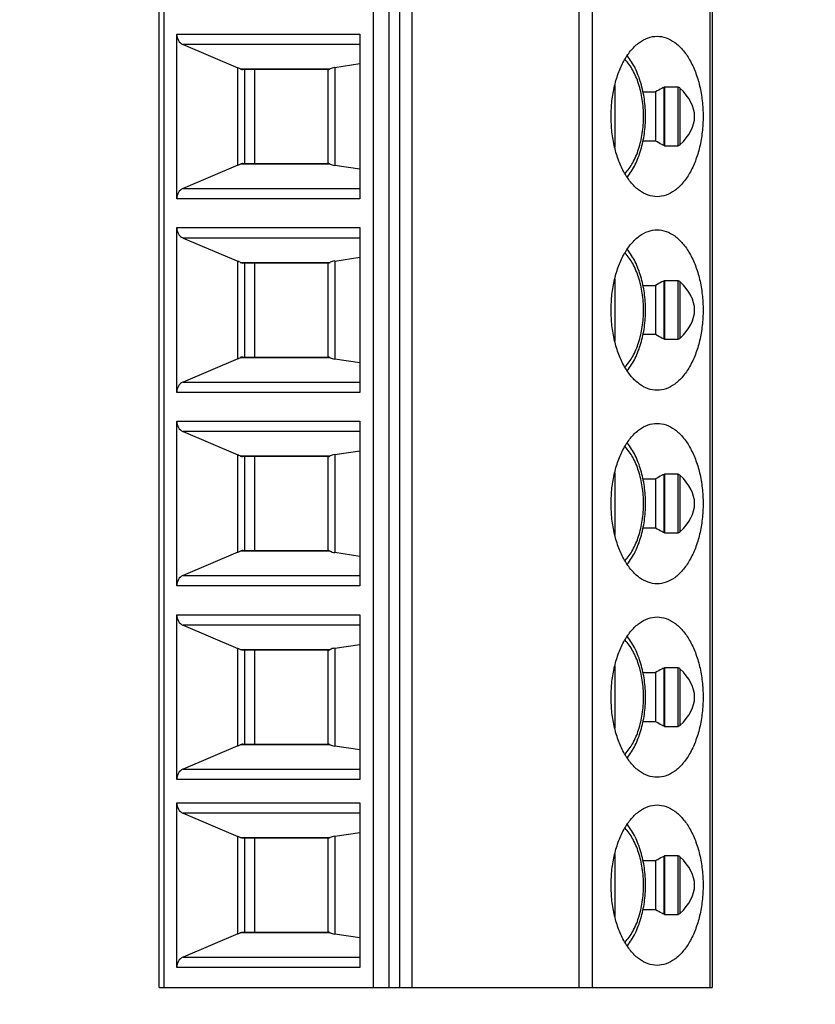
# Model space of a CAD drawing. Header units: inches. Extents: x 0 to 22, y 0 to 17.
# Tile 13 of 20: x 14.3 to 15.4, y 6 to 7.4. Entities that reach past the tile are written whole.
import ezdxf

# ---------------------------------------------------------------- set-up
doc = ezdxf.new("R2010")
doc.units = ezdxf.units.IN
doc.header["$LTSCALE"] = 1.21
doc.header["$MEASUREMENT"] = 0
doc.layers.get('0').update_dxf_attribs({"linetype": 'CONTINUOUS'})
doc.layers.add('DIMENSIONS', color=7, linetype='CONTINUOUS')
doc.styles.get("Standard").update_dxf_attribs({"font": 'txt', "width": 0.8})
doc.dimstyles.new('DIMSTYLE_2', dxfattribs={"dimtxt": 0.125, "dimasz": 0.18, "dimexe": 0.125, "dimexo": 0.0625, "dimgap": 0.03125, "dimtad": 0, "dimtih": 1, "dimtoh": 1, "dimdec": 3, "dimlfac": 0.5, "dimzin": 4, "dimdsep": 46, "dimtxsty": 'STANDARD', "dimblk": '_FILLED', "dimblk1": '_FILLED', "dimblk2": '_FILLED', "dimcen": 0.09, "dimadec": 0, "dimazin": 0, "dimtp": 0.001, "dimtm": 0.001, "dimtfac": 1, "dimtdec": 3, "dimtofl": 0, "dimtmove": 0, "dimatfit": 3, "dimldrblk": '_FILLED', "dimfxl": 1, "dimtolj": 1, "dimtzin": 4, "dimarcsym": 0})

# ---------------------------------------------------------------- blocks, each defined once
blk = doc.blocks.new('*D19')
at = {"layer": 'DIMENSIONS', "color": 2, "linetype": 'CONTINUOUS'}
blk.add_line((14.4574, 5.9501), (14.4574, 5.173), dxfattribs=at)
at = {"layer": 'DIMENSIONS', "color": 2, "linetype": 'CONTINUOUS', "insert": (14.3949, 5.1105), "char_height": 0.125, "width": 1.325, "attachment_point": 3, "rotation": 90, "line_spacing_factor": 0.9}
blk.add_mtext('1.702{\\Ftxt.shx;\\W1.000000;\\H0.125000; }[43.23]', dxfattribs=at)
blk = doc.blocks.new('_FILLED')
at = {"color": 0, "linetype": 'BYBLOCK'}
blk.add_solid([(0, 0), (-1, 0.1736), (-1, -0.1736)], dxfattribs=at)
blk = doc.blocks.new('*D20')
at = {"layer": 'DIMENSIONS', "color": 2, "linetype": 'CONTINUOUS'}
blk.add_line((15.2448, 5.9501), (15.2448, 5.173), dxfattribs=at)
at = {"layer": 'DIMENSIONS', "color": 2, "linetype": 'CONTINUOUS', "insert": (15.1823, 5.1105), "char_height": 0.125, "width": 1.325, "attachment_point": 3, "rotation": 90, "line_spacing_factor": 0.9}
blk.add_mtext('2.096{\\Ftxt.shx;\\W1.000000;\\H0.125000; }[53.23]', dxfattribs=at)
blk = doc.blocks.new('*D21')
at = {"layer": 'DIMENSIONS', "color": 2, "linetype": 'CONTINUOUS'}
blk.add_line((15.6874, 5.9501), (15.6874, 5.173), dxfattribs=at)
at = {"layer": 'DIMENSIONS', "color": 2, "linetype": 'CONTINUOUS', "insert": (15.6249, 5.1105), "char_height": 0.125, "width": 1.325, "attachment_point": 3, "rotation": 90, "line_spacing_factor": 0.9}
blk.add_mtext('2.317{\\Ftxt.shx;\\W1.000000;\\H0.125000; }[58.85]', dxfattribs=at)
blk = doc.blocks.new('*D22')
at = {"layer": 'DIMENSIONS', "color": 2, "linetype": 'CONTINUOUS'}
blk.add_line((16.4748, 5.9501), (16.4748, 5.173), dxfattribs=at)
at = {"layer": 'DIMENSIONS', "color": 2, "linetype": 'CONTINUOUS', "insert": (16.4123, 5.1105), "char_height": 0.125, "width": 1.325, "attachment_point": 3, "rotation": 90, "line_spacing_factor": 0.9}
blk.add_mtext('2.711{\\Ftxt.shx;\\W1.000000;\\H0.125000; }[68.85]', dxfattribs=at)

msp = doc.modelspace()

# ---------------------------------------------------------------- linework, layer by layer
at = {"color": 7, "linetype": 'CONTINUOUS'}
for p, q in [((14.4574, 6.0126), (14.4574, 8.7685)), ((14.4642, 8.7685), (14.4642, 6.0126)), ((14.7624, 6.0126), (14.7624, 8.7685)), ((14.7844, 8.7685), (14.7844, 6.0126)), ((14.7995, 8.7685), (14.7995, 6.0126)), ((14.8178, 6.0126), (14.8178, 8.7685)), ((15.0555, 6.0126), (15.0555, 8.7685)), ((15.0738, 8.7685), (15.0738, 6.0126)), ((15.242, 6.0126), (15.242, 8.7685)), ((15.2448, 8.7685), (15.2448, 6.0126)), ((14.4824, 7.3701), (14.7431, 7.3701)), ((14.4824, 7.1355), (14.4824, 7.3701)), ((14.7431, 7.3701), (14.7431, 7.1355)), ((14.7431, 7.3553), (14.4914, 7.3553)), ((14.4914, 7.3553), (14.5694, 7.3221)), ((14.5694, 7.1835), (14.5694, 7.3221)), ((14.5726, 7.3207), (14.7009, 7.3207)), ((14.6987, 7.3197), (14.5765, 7.3197)), ((14.5791, 7.3197), (14.5791, 7.1859)), ((14.593, 7.3197), (14.593, 7.1859)), ((14.6982, 7.1859), (14.6982, 7.3197)), ((14.7074, 7.3226), (14.7431, 7.328)), ((14.7074, 7.3226), (14.7074, 7.183)), ((15.1063, 7.2967), (15.1063, 7.2089)), ((15.1761, 7.2113), (15.1761, 7.2943)), ((15.1763, 7.2943), (15.1767, 7.2944)), ((15.1963, 7.2945), (15.1769, 7.2945)), ((15.1769, 7.2945), (15.1769, 7.2111)), ((15.1963, 7.2111), (15.1963, 7.2945)), ((15.1988, 7.2932), (15.1988, 7.2124)), ((15.146, 7.2878), (15.1641, 7.2878)), ((15.1641, 7.2878), (15.1641, 7.2178)), ((15.1641, 7.2178), (15.1461, 7.2178)), ((15.1767, 7.2112), (15.1763, 7.2113)), ((15.1769, 7.2111), (15.1963, 7.2111)), ((14.5694, 7.1835), (14.4914, 7.1503)), ((14.7009, 7.1849), (14.5726, 7.1849)), ((14.5765, 7.1859), (14.6987, 7.1859)), ((14.7431, 7.1777), (14.7074, 7.183)), ((14.4914, 7.1503), (14.7431, 7.1503)), ((14.7431, 7.1355), (14.4824, 7.1355)), ((14.4824, 7.0945), (14.7431, 7.0945)), ((14.4824, 6.86), (14.4824, 7.0945)), ((14.7431, 7.0945), (14.7431, 6.86)), ((14.7431, 7.0797), (14.4914, 7.0797)), ((14.4914, 7.0797), (14.5694, 7.0466)), ((14.7074, 7.047), (14.7431, 7.0524)), ((14.5694, 6.9079), (14.5694, 7.0466)), ((14.5726, 7.0451), (14.7009, 7.0451)), ((14.6987, 7.0441), (14.5765, 7.0441)), ((14.5791, 7.0441), (14.5791, 6.9103)), ((14.593, 7.0441), (14.593, 6.9103)), ((14.6982, 6.9103), (14.6982, 7.0441)), ((14.7074, 7.047), (14.7074, 6.9074)), ((15.1063, 7.0211), (15.1063, 6.9333)), ((15.146, 7.0123), (15.1641, 7.0123)), ((15.1641, 7.0123), (15.1641, 6.9422)), ((15.1761, 6.9357), (15.1761, 7.0187)), ((15.1763, 7.0187), (15.1767, 7.0188)), ((15.1963, 7.0189), (15.1769, 7.0189)), ((15.1769, 7.0189), (15.1769, 6.9355)), ((15.1963, 6.9355), (15.1963, 7.0189)), ((15.1988, 7.0176), (15.1988, 6.9368)), ((15.1641, 6.9422), (15.1461, 6.9422)), ((15.1767, 6.9356), (15.1763, 6.9357)), ((15.1769, 6.9355), (15.1963, 6.9355)), ((14.5694, 6.9079), (14.4914, 6.8747)), ((14.7009, 6.9093), (14.5726, 6.9093)), ((14.5765, 6.9103), (14.6987, 6.9103)), ((14.7431, 6.9021), (14.7074, 6.9074)), ((14.4914, 6.8747), (14.7431, 6.8747)), ((14.7431, 6.86), (14.4824, 6.86)), ((14.4824, 6.8189), (14.7431, 6.8189)), ((14.4824, 6.5844), (14.4824, 6.8189)), ((14.7431, 6.8189), (14.7431, 6.5844)), ((14.7431, 6.8041), (14.4914, 6.8041)), ((14.4914, 6.8041), (14.5694, 6.771)), ((14.7074, 6.7714), (14.7431, 6.7768)), ((14.7074, 6.7714), (14.7074, 6.6318)), ((14.5694, 6.6323), (14.5694, 6.771)), ((14.5726, 6.7695), (14.7009, 6.7695)), ((14.6987, 6.7685), (14.5765, 6.7685)), ((14.5791, 6.7685), (14.5791, 6.6347)), ((14.593, 6.7685), (14.593, 6.6347)), ((14.6982, 6.6347), (14.6982, 6.7685)), ((15.1063, 6.7455), (15.1063, 6.6577)), ((15.1963, 6.7433), (15.1769, 6.7433)), ((15.1769, 6.7433), (15.1769, 6.66)), ((15.1963, 6.66), (15.1963, 6.7433)), ((15.146, 6.7367), (15.1641, 6.7367)), ((15.1641, 6.7367), (15.1641, 6.6666)), ((15.1761, 6.6602), (15.1761, 6.7431)), ((15.1763, 6.7431), (15.1767, 6.7432)), ((15.1988, 6.7421), (15.1988, 6.6612)), ((15.1641, 6.6666), (15.1461, 6.6666)), ((15.1767, 6.66), (15.1763, 6.6601)), ((15.1769, 6.66), (15.1963, 6.66)), ((14.5694, 6.6323), (14.4914, 6.5991)), ((14.7009, 6.6337), (14.5726, 6.6337)), ((14.5765, 6.6347), (14.6987, 6.6347)), ((14.7431, 6.6265), (14.7074, 6.6318)), ((14.4914, 6.5991), (14.7431, 6.5991)), ((14.7431, 6.5844), (14.4824, 6.5844)), ((14.4824, 6.5433), (14.7431, 6.5433)), ((14.4824, 6.3088), (14.4824, 6.5433)), ((14.7431, 6.5433), (14.7431, 6.3088)), ((14.7431, 6.5285), (14.4914, 6.5285)), ((14.4914, 6.5285), (14.5694, 6.4954)), ((14.5694, 6.3567), (14.5694, 6.4954)), ((14.5726, 6.4939), (14.7009, 6.4939)), ((14.6987, 6.493), (14.5765, 6.493)), ((14.5791, 6.493), (14.5791, 6.3591)), ((14.593, 6.493), (14.593, 6.3591)), ((14.6982, 6.3591), (14.6982, 6.493)), ((14.7074, 6.4959), (14.7431, 6.5012)), ((14.7074, 6.4959), (14.7074, 6.3562)), ((15.1063, 6.4699), (15.1063, 6.3821)), ((15.1761, 6.3846), (15.1761, 6.4675)), ((15.1763, 6.4675), (15.1767, 6.4676)), ((15.1963, 6.4677), (15.1769, 6.4677)), ((15.1769, 6.4677), (15.1769, 6.3844)), ((15.1963, 6.3844), (15.1963, 6.4677)), ((15.1988, 6.4665), (15.1988, 6.3856)), ((15.146, 6.4611), (15.1641, 6.4611)), ((15.1641, 6.4611), (15.1641, 6.391)), ((15.1641, 6.391), (15.1461, 6.391)), ((15.1767, 6.3844), (15.1763, 6.3845)), ((15.1769, 6.3844), (15.1963, 6.3844)), ((14.5694, 6.3567), (14.4914, 6.3235)), ((14.7009, 6.3581), (14.5726, 6.3581)), ((14.5765, 6.3591), (14.6987, 6.3591)), ((14.7431, 6.3509), (14.7074, 6.3562)), ((14.4914, 6.3235), (14.7431, 6.3235)), ((14.7431, 6.3088), (14.4824, 6.3088)), ((14.4824, 6.2756), (14.7431, 6.2756)), ((14.4824, 6.0411), (14.4824, 6.2756)), ((14.7431, 6.2756), (14.7431, 6.0411)), ((14.7431, 6.2608), (14.4914, 6.2608)), ((14.4914, 6.2608), (14.5694, 6.2277)), ((14.5694, 6.089), (14.5694, 6.2277)), ((14.5726, 6.2262), (14.7009, 6.2262)), ((14.6987, 6.2252), (14.5765, 6.2252)), ((14.5791, 6.2252), (14.5791, 6.0914)), ((14.593, 6.2252), (14.593, 6.0914)), ((14.6982, 6.0914), (14.6982, 6.2252)), ((14.7074, 6.2281), (14.7431, 6.2335)), ((14.7074, 6.2281), (14.7074, 6.0885)), ((15.1063, 6.2022), (15.1063, 6.1144)), ((15.1761, 6.1168), (15.1761, 6.1998)), ((15.1763, 6.1998), (15.1767, 6.1999)), ((15.1963, 6.2), (15.1769, 6.2)), ((15.1769, 6.2), (15.1769, 6.1166)), ((15.1963, 6.1166), (15.1963, 6.2)), ((15.1988, 6.1987), (15.1988, 6.1179)), ((15.146, 6.1934), (15.1641, 6.1934)), ((15.1641, 6.1934), (15.1641, 6.1233)), ((15.1641, 6.1233), (15.1461, 6.1233)), ((15.1767, 6.1167), (15.1763, 6.1168)), ((15.1769, 6.1166), (15.1963, 6.1166)), ((14.5694, 6.089), (14.4914, 6.0558)), ((14.7009, 6.0904), (14.5726, 6.0904)), ((14.5765, 6.0914), (14.6987, 6.0914)), ((14.7431, 6.0832), (14.7074, 6.0885)), ((14.4914, 6.0558), (14.7431, 6.0558)), ((14.7431, 6.0411), (14.4824, 6.0411)), ((14.4574, 6.0126), (15.2448, 6.0126))]:
    msp.add_line(p, q, dxfattribs=at)
for centre, major_axis, ratio, start_param, end_param in [((14.4961, 7.3701), (0, 0.0157), 0.871723, 1.570796, 2.786887), ((14.5468, 7.3172), (0.0393, -0.0091), 0.289089, 0.924114, 1.027147), ((14.7375, 7.3085), (0.0393, -0.0091), 0.289089, 2.510677, 2.832343), ((14.8972, 7.2528), (0.3224, 0), 0.354085, -0.361991, 0.361991), ((14.5468, 7.1884), (0.0393, 0.0091), 0.289089, -1.027147, -0.924114), ((14.7375, 7.1971), (0.0393, 0.0091), 0.289089, -2.832343, -2.510677), ((14.4961, 7.1355), (0, 0.0157), 0.871723, 0.354706, 1.570796), ((14.4961, 7.0945), (0, 0.0157), 0.871723, 1.570796, 2.786887), ((14.5468, 7.0416), (0.0393, -0.0091), 0.289089, 0.924114, 1.027147), ((14.7375, 7.033), (0.0393, -0.0091), 0.289089, 2.510677, 2.832343), ((14.8972, 6.9772), (0.3224, 0), 0.354085, 5.921194, 6.645176), ((14.5468, 6.9129), (0.0393, 0.0091), 0.289089, -1.027147, -0.924114), ((14.7375, 6.9215), (0.0393, 0.0091), 0.289089, -2.832343, -2.510677), ((14.4961, 6.86), (0, 0.0157), 0.871723, 0.354706, 1.570796), ((14.4961, 6.8189), (0, 0.0157), 0.871723, 1.570796, 2.786887), ((14.7375, 6.7574), (0.0393, -0.0091), 0.289089, 2.510677, 2.832343), ((14.5468, 6.766), (0.0393, -0.0091), 0.289089, 0.924114, 1.027147), ((14.8972, 6.7016), (0.3224, 0), 0.354085, 5.921194, 6.645176), ((14.5468, 6.6373), (0.0393, 0.0091), 0.289089, -1.027147, -0.924114), ((14.7375, 6.6459), (0.0393, 0.0091), 0.289089, -2.832343, -2.510677), ((14.4961, 6.5844), (0, 0.0157), 0.871723, 0.354706, 1.570796), ((14.4961, 6.5433), (0, 0.0157), 0.871723, 1.570796, 2.786887), ((14.5468, 6.4904), (0.0393, -0.0091), 0.289089, 0.924114, 1.027147), ((14.7375, 6.4818), (0.0393, -0.0091), 0.289089, 2.510677, 2.832343), ((14.8972, 6.426), (0.3224, 0), 0.354085, 5.921194, 6.645176), ((14.5468, 6.3617), (0.0393, 0.0091), 0.289089, -1.027147, -0.924114), ((14.7375, 6.3703), (0.0393, 0.0091), 0.289089, -2.832343, -2.510677), ((14.4961, 6.3088), (0, 0.0157), 0.871723, 0.354706, 1.570796), ((14.4961, 6.2756), (0, 0.0157), 0.871723, 1.570796, 2.786887), ((14.5468, 6.2227), (0.0393, -0.0091), 0.289089, 0.924114, 1.027147), ((14.7375, 6.2141), (0.0393, -0.0091), 0.289089, 2.510677, 2.832343), ((14.8972, 6.1583), (0.3224, 0), 0.354085, 5.921194, 6.645176), ((14.5468, 6.094), (0.0393, 0.0091), 0.289089, -1.027147, -0.924114), ((14.7375, 6.1026), (0.0393, 0.0091), 0.289089, -2.832343, -2.510677), ((14.4961, 6.0411), (0, 0.0157), 0.871723, 0.354706, 1.570796)]:
    msp.add_ellipse(centre, major_axis=major_axis, ratio=ratio, start_param=start_param, end_param=end_param, dxfattribs=at)
for points, knots in [([(15.1008, 7.2528), (15.1008, 7.2602), (15.1016, 7.2749), (15.1052, 7.2962), (15.1112, 7.3159), (15.1192, 7.3333), (15.129, 7.3476), (15.1404, 7.3585), (15.1529, 7.3654), (15.1619, 7.367), (15.1663, 7.367)], [0, 0, 0, 0, 0.155465, 0.30703, 0.450905, 0.584191, 0.70493, 0.812793, 0.909652, 1, 1, 1, 1]), ([(15.1663, 7.367), (15.1706, 7.367), (15.1796, 7.3654), (15.1921, 7.3585), (15.2035, 7.3476), (15.2133, 7.3333), (15.2213, 7.3159), (15.2273, 7.2962), (15.2309, 7.2749), (15.2317, 7.2602), (15.2317, 7.2528)], [0, 0, 0, 0, 0.090348, 0.187207, 0.29507, 0.415809, 0.549095, 0.69297, 0.844535, 1, 1, 1, 1]), ([(15.1206, 7.1717), (15.1249, 7.1762), (15.1326, 7.1872), (15.1407, 7.2067), (15.1458, 7.229), (15.1475, 7.2528), (15.1458, 7.2766), (15.1407, 7.299), (15.1326, 7.3184), (15.1249, 7.3294), (15.1206, 7.3339)], [0, 0, 0, 0, 0.106936, 0.228445, 0.361199, 0.5, 0.638801, 0.771555, 0.893064, 1, 1, 1, 1]), ([(15.124, 7.1666), (15.1283, 7.172), (15.1359, 7.1844), (15.1438, 7.2054), (15.1487, 7.2285), (15.1503, 7.2528), (15.1487, 7.2771), (15.1438, 7.3002), (15.1359, 7.3212), (15.1283, 7.3336), (15.124, 7.339)], [0, 0, 0, 0, 0.113587, 0.236135, 0.366034, 0.500013, 0.633991, 0.763886, 0.886427, 1, 1, 1, 1]), ([(14.5726, 7.3207), (14.5729, 7.3206), (14.5742, 7.32), (14.5755, 7.3197), (14.5765, 7.3197)], [0, 0, 0, 0, 0.268502, 1, 1, 1, 1]), ([(14.6987, 7.3197), (14.699, 7.3197), (14.6998, 7.3201), (14.7005, 7.3205), (14.7009, 7.3207)], [0, 0, 0, 0, 0.384839, 1, 1, 1, 1]), ([(15.1761, 7.2943), (15.1751, 7.2938), (15.171, 7.2918), (15.167, 7.2896), (15.1641, 7.2878)], [0, 0, 0, 0, 0.248502, 1, 1, 1, 1]), ([(15.1963, 7.2945), (15.1965, 7.2945), (15.1975, 7.2943), (15.1983, 7.2937), (15.1988, 7.2932)], [0, 0, 0, 0, 0.232315, 1, 1, 1, 1]), ([(15.1663, 7.1386), (15.1619, 7.1386), (15.1529, 7.1402), (15.1404, 7.1471), (15.129, 7.158), (15.1192, 7.1723), (15.1112, 7.1897), (15.1052, 7.2094), (15.1016, 7.2307), (15.1008, 7.2454), (15.1008, 7.2528)], [0, 0, 0, 0, 0.090348, 0.187207, 0.29507, 0.415809, 0.549095, 0.69297, 0.844535, 1, 1, 1, 1]), ([(15.2317, 7.2528), (15.2317, 7.2454), (15.2309, 7.2307), (15.2273, 7.2094), (15.2213, 7.1897), (15.2133, 7.1723), (15.2035, 7.158), (15.1921, 7.1471), (15.1796, 7.1402), (15.1706, 7.1386), (15.1663, 7.1386)], [0, 0, 0, 0, 0.155465, 0.30703, 0.450905, 0.584191, 0.70493, 0.812793, 0.909652, 1, 1, 1, 1]), ([(15.1761, 7.2113), (15.1751, 7.2118), (15.171, 7.2139), (15.167, 7.216), (15.1641, 7.2178)], [0, 0, 0, 0, 0.248502, 1, 1, 1, 1]), ([(15.1988, 7.2124), (15.1986, 7.2122), (15.1979, 7.2116), (15.197, 7.2111), (15.1963, 7.2111)], [0, 0, 0, 0, 0.267563, 1, 1, 1, 1]), ([(14.5765, 7.1859), (14.5762, 7.1859), (14.5748, 7.1858), (14.5735, 7.1853), (14.5726, 7.1849)], [0, 0, 0, 0, 0.233452, 1, 1, 1, 1]), ([(14.7009, 7.1849), (14.7005, 7.1851), (14.6998, 7.1855), (14.699, 7.1859), (14.6987, 7.1859)], [0, 0, 0, 0, 0.615161, 1, 1, 1, 1]), ([(15.1008, 6.9772), (15.1008, 6.9846), (15.1016, 6.9993), (15.1052, 7.0206), (15.1112, 7.0403), (15.1192, 7.0577), (15.129, 7.072), (15.1404, 7.0829), (15.1529, 7.0898), (15.1619, 7.0914), (15.1663, 7.0914)], [0, 0, 0, 0, 0.155465, 0.30703, 0.450905, 0.584191, 0.70493, 0.812793, 0.909652, 1, 1, 1, 1]), ([(15.1663, 7.0914), (15.1706, 7.0914), (15.1796, 7.0898), (15.1921, 7.0829), (15.2035, 7.072), (15.2133, 7.0577), (15.2213, 7.0403), (15.2273, 7.0206), (15.2309, 6.9993), (15.2317, 6.9846), (15.2317, 6.9772)], [0, 0, 0, 0, 0.090348, 0.187207, 0.29507, 0.415809, 0.549095, 0.69297, 0.844535, 1, 1, 1, 1]), ([(15.1206, 6.8962), (15.1249, 6.9006), (15.1326, 6.9116), (15.1407, 6.9311), (15.1458, 6.9534), (15.1475, 6.9772), (15.1458, 7.001), (15.1407, 7.0234), (15.1326, 7.0428), (15.1249, 7.0538), (15.1206, 7.0583)], [0, 0, 0, 0, 0.106936, 0.228445, 0.361199, 0.5, 0.638801, 0.771555, 0.893064, 1, 1, 1, 1]), ([(15.124, 6.891), (15.1283, 6.8964), (15.1359, 6.9088), (15.1438, 6.9298), (15.1487, 6.9529), (15.1503, 6.9772), (15.1487, 7.0015), (15.1438, 7.0246), (15.1359, 7.0456), (15.1283, 7.058), (15.124, 7.0634)], [0, 0, 0, 0, 0.113587, 0.236135, 0.366034, 0.500013, 0.633991, 0.763886, 0.886427, 1, 1, 1, 1]), ([(14.5726, 7.0451), (14.5729, 7.045), (14.5742, 7.0444), (14.5755, 7.0441), (14.5765, 7.0441)], [0, 0, 0, 0, 0.268502, 1, 1, 1, 1]), ([(14.6987, 7.0441), (14.699, 7.0441), (14.6998, 7.0445), (14.7005, 7.0449), (14.7009, 7.0451)], [0, 0, 0, 0, 0.384839, 1, 1, 1, 1]), ([(15.1761, 7.0187), (15.1751, 7.0182), (15.171, 7.0162), (15.167, 7.014), (15.1641, 7.0123)], [0, 0, 0, 0, 0.248502, 1, 1, 1, 1]), ([(15.1963, 7.0189), (15.1965, 7.0189), (15.1975, 7.0187), (15.1983, 7.0181), (15.1988, 7.0176)], [0, 0, 0, 0, 0.232315, 1, 1, 1, 1]), ([(15.1663, 6.863), (15.1619, 6.863), (15.1529, 6.8646), (15.1404, 6.8715), (15.129, 6.8824), (15.1192, 6.8968), (15.1112, 6.9141), (15.1052, 6.9338), (15.1016, 6.9551), (15.1008, 6.9698), (15.1008, 6.9772)], [0, 0, 0, 0, 0.090348, 0.187207, 0.29507, 0.415809, 0.549095, 0.69297, 0.844535, 1, 1, 1, 1]), ([(15.2317, 6.9772), (15.2317, 6.9698), (15.2309, 6.9551), (15.2273, 6.9338), (15.2213, 6.9141), (15.2133, 6.8968), (15.2035, 6.8824), (15.1921, 6.8715), (15.1796, 6.8646), (15.1706, 6.863), (15.1663, 6.863)], [0, 0, 0, 0, 0.155465, 0.30703, 0.450905, 0.584191, 0.70493, 0.812793, 0.909652, 1, 1, 1, 1]), ([(15.1761, 6.9357), (15.1751, 6.9362), (15.171, 6.9383), (15.167, 6.9404), (15.1641, 6.9422)], [0, 0, 0, 0, 0.248502, 1, 1, 1, 1]), ([(15.1988, 6.9368), (15.1986, 6.9366), (15.1979, 6.936), (15.197, 6.9355), (15.1963, 6.9355)], [0, 0, 0, 0, 0.267563, 1, 1, 1, 1]), ([(14.5765, 6.9103), (14.5762, 6.9103), (14.5748, 6.9102), (14.5735, 6.9097), (14.5726, 6.9093)], [0, 0, 0, 0, 0.233452, 1, 1, 1, 1]), ([(14.7009, 6.9093), (14.7005, 6.9095), (14.6998, 6.9099), (14.699, 6.9103), (14.6987, 6.9103)], [0, 0, 0, 0, 0.615161, 1, 1, 1, 1]), ([(15.1008, 6.7016), (15.1008, 6.7091), (15.1016, 6.7238), (15.1052, 6.7451), (15.1112, 6.7647), (15.1192, 6.7821), (15.129, 6.7964), (15.1404, 6.8073), (15.1529, 6.8142), (15.1619, 6.8158), (15.1663, 6.8158)], [0, 0, 0, 0, 0.155465, 0.30703, 0.450905, 0.584191, 0.70493, 0.812793, 0.909652, 1, 1, 1, 1]), ([(15.1663, 6.8158), (15.1706, 6.8158), (15.1796, 6.8142), (15.1921, 6.8073), (15.2035, 6.7964), (15.2133, 6.7821), (15.2213, 6.7647), (15.2273, 6.7451), (15.2309, 6.7238), (15.2317, 6.7091), (15.2317, 6.7016)], [0, 0, 0, 0, 0.090348, 0.187207, 0.29507, 0.415809, 0.549095, 0.69297, 0.844535, 1, 1, 1, 1]), ([(15.124, 6.6154), (15.1283, 6.6209), (15.1359, 6.6333), (15.1438, 6.6542), (15.1487, 6.6773), (15.1503, 6.7016), (15.1487, 6.7259), (15.1438, 6.749), (15.1359, 6.77), (15.1283, 6.7824), (15.124, 6.7878)], [0, 0, 0, 0, 0.113587, 0.236135, 0.366034, 0.500013, 0.633991, 0.763886, 0.886427, 1, 1, 1, 1]), ([(15.1206, 6.6206), (15.1249, 6.625), (15.1326, 6.636), (15.1407, 6.6555), (15.1458, 6.6778), (15.1475, 6.7016), (15.1458, 6.7254), (15.1407, 6.7478), (15.1326, 6.7672), (15.1249, 6.7782), (15.1206, 6.7827)], [0, 0, 0, 0, 0.106936, 0.228445, 0.361199, 0.5, 0.638801, 0.771555, 0.893064, 1, 1, 1, 1]), ([(14.5726, 6.7695), (14.5729, 6.7694), (14.5742, 6.7688), (14.5755, 6.7685), (14.5765, 6.7685)], [0, 0, 0, 0, 0.268502, 1, 1, 1, 1]), ([(14.6987, 6.7685), (14.699, 6.7685), (14.6998, 6.7689), (14.7005, 6.7693), (14.7009, 6.7695)], [0, 0, 0, 0, 0.384839, 1, 1, 1, 1]), ([(15.1963, 6.7433), (15.1965, 6.7433), (15.1975, 6.7431), (15.1983, 6.7425), (15.1988, 6.7421)], [0, 0, 0, 0, 0.232315, 1, 1, 1, 1]), ([(15.1761, 6.7431), (15.1751, 6.7426), (15.171, 6.7406), (15.167, 6.7384), (15.1641, 6.7367)], [0, 0, 0, 0, 0.248502, 1, 1, 1, 1]), ([(15.1663, 6.5874), (15.1619, 6.5874), (15.1529, 6.5891), (15.1404, 6.5959), (15.129, 6.6068), (15.1192, 6.6212), (15.1112, 6.6385), (15.1052, 6.6582), (15.1016, 6.6795), (15.1008, 6.6942), (15.1008, 6.7016)], [0, 0, 0, 0, 0.090348, 0.187207, 0.29507, 0.415809, 0.549095, 0.69297, 0.844535, 1, 1, 1, 1]), ([(15.2317, 6.7016), (15.2317, 6.6942), (15.2309, 6.6795), (15.2273, 6.6582), (15.2213, 6.6385), (15.2133, 6.6212), (15.2035, 6.6068), (15.1921, 6.5959), (15.1796, 6.5891), (15.1706, 6.5874), (15.1663, 6.5874)], [0, 0, 0, 0, 0.155465, 0.30703, 0.450905, 0.584191, 0.70493, 0.812793, 0.909652, 1, 1, 1, 1]), ([(15.1761, 6.6602), (15.1751, 6.6606), (15.171, 6.6627), (15.167, 6.6648), (15.1641, 6.6666)], [0, 0, 0, 0, 0.248502, 1, 1, 1, 1]), ([(15.1988, 6.6612), (15.1986, 6.661), (15.1979, 6.6604), (15.197, 6.66), (15.1963, 6.66)], [0, 0, 0, 0, 0.267563, 1, 1, 1, 1]), ([(14.5765, 6.6347), (14.5762, 6.6347), (14.5748, 6.6346), (14.5735, 6.6342), (14.5726, 6.6337)], [0, 0, 0, 0, 0.233452, 1, 1, 1, 1]), ([(14.7009, 6.6337), (14.7005, 6.634), (14.6998, 6.6343), (14.699, 6.6347), (14.6987, 6.6347)], [0, 0, 0, 0, 0.615161, 1, 1, 1, 1]), ([(15.1008, 6.426), (15.1008, 6.4335), (15.1016, 6.4482), (15.1052, 6.4695), (15.1112, 6.4891), (15.1192, 6.5065), (15.129, 6.5209), (15.1404, 6.5317), (15.1529, 6.5386), (15.1619, 6.5402), (15.1663, 6.5402)], [0, 0, 0, 0, 0.155465, 0.30703, 0.450905, 0.584191, 0.70493, 0.812793, 0.909652, 1, 1, 1, 1]), ([(15.1663, 6.5402), (15.1706, 6.5402), (15.1796, 6.5386), (15.1921, 6.5317), (15.2035, 6.5209), (15.2133, 6.5065), (15.2213, 6.4891), (15.2273, 6.4695), (15.2309, 6.4482), (15.2317, 6.4335), (15.2317, 6.426)], [0, 0, 0, 0, 0.090348, 0.187207, 0.29507, 0.415809, 0.549095, 0.69297, 0.844535, 1, 1, 1, 1]), ([(15.1206, 6.345), (15.1249, 6.3495), (15.1326, 6.3605), (15.1407, 6.3799), (15.1458, 6.4022), (15.1475, 6.426), (15.1458, 6.4499), (15.1407, 6.4722), (15.1326, 6.4916), (15.1249, 6.5026), (15.1206, 6.5071)], [0, 0, 0, 0, 0.106936, 0.228445, 0.361199, 0.5, 0.638801, 0.771555, 0.893064, 1, 1, 1, 1]), ([(15.124, 6.3398), (15.1283, 6.3453), (15.1359, 6.3577), (15.1438, 6.3786), (15.1487, 6.4018), (15.1503, 6.426), (15.1487, 6.4503), (15.1438, 6.4734), (15.1359, 6.4944), (15.1283, 6.5068), (15.124, 6.5122)], [0, 0, 0, 0, 0.113587, 0.236135, 0.366034, 0.500013, 0.633991, 0.763886, 0.886427, 1, 1, 1, 1]), ([(14.5765, 6.493), (14.5762, 6.493), (14.5748, 6.4931), (14.5735, 6.4935), (14.5726, 6.4939)], [0, 0, 0, 0, 0.233454, 1, 1, 1, 1]), ([(14.6987, 6.493), (14.699, 6.493), (14.6998, 6.4933), (14.7005, 6.4937), (14.7009, 6.4939)], [0, 0, 0, 0, 0.384839, 1, 1, 1, 1]), ([(15.1761, 6.4675), (15.1751, 6.467), (15.171, 6.465), (15.167, 6.4628), (15.1641, 6.4611)], [0, 0, 0, 0, 0.248502, 1, 1, 1, 1]), ([(15.1963, 6.4677), (15.1965, 6.4677), (15.1975, 6.4675), (15.1983, 6.467), (15.1988, 6.4665)], [0, 0, 0, 0, 0.232315, 1, 1, 1, 1]), ([(15.1663, 6.3119), (15.1619, 6.3119), (15.1529, 6.3135), (15.1404, 6.3203), (15.129, 6.3312), (15.1192, 6.3456), (15.1112, 6.3629), (15.1052, 6.3826), (15.1016, 6.4039), (15.1008, 6.4186), (15.1008, 6.426)], [0, 0, 0, 0, 0.090348, 0.187207, 0.29507, 0.415809, 0.549095, 0.69297, 0.844535, 1, 1, 1, 1]), ([(15.2317, 6.426), (15.2317, 6.4186), (15.2309, 6.4039), (15.2273, 6.3826), (15.2213, 6.3629), (15.2133, 6.3456), (15.2035, 6.3312), (15.1921, 6.3203), (15.1796, 6.3135), (15.1706, 6.3119), (15.1663, 6.3119)], [0, 0, 0, 0, 0.155465, 0.30703, 0.450905, 0.584191, 0.70493, 0.812793, 0.909652, 1, 1, 1, 1]), ([(15.1761, 6.3846), (15.1751, 6.3851), (15.171, 6.3871), (15.167, 6.3893), (15.1641, 6.391)], [0, 0, 0, 0, 0.248502, 1, 1, 1, 1]), ([(15.1988, 6.3856), (15.1986, 6.3854), (15.1979, 6.3848), (15.197, 6.3844), (15.1963, 6.3844)], [0, 0, 0, 0, 0.267563, 1, 1, 1, 1]), ([(14.5765, 6.3591), (14.5762, 6.3591), (14.5748, 6.359), (14.5735, 6.3586), (14.5726, 6.3581)], [0, 0, 0, 0, 0.233452, 1, 1, 1, 1]), ([(14.7009, 6.3581), (14.7005, 6.3584), (14.6998, 6.3587), (14.699, 6.3591), (14.6987, 6.3591)], [0, 0, 0, 0, 0.615161, 1, 1, 1, 1]), ([(15.1008, 6.1583), (15.1008, 6.1657), (15.1016, 6.1804), (15.1052, 6.2017), (15.1112, 6.2214), (15.1192, 6.2388), (15.129, 6.2531), (15.1404, 6.264), (15.1529, 6.2709), (15.1619, 6.2725), (15.1663, 6.2725)], [0, 0, 0, 0, 0.155465, 0.30703, 0.450905, 0.584191, 0.70493, 0.812793, 0.909652, 1, 1, 1, 1]), ([(15.1663, 6.2725), (15.1706, 6.2725), (15.1796, 6.2709), (15.1921, 6.264), (15.2035, 6.2531), (15.2133, 6.2388), (15.2213, 6.2214), (15.2273, 6.2017), (15.2309, 6.1804), (15.2317, 6.1657), (15.2317, 6.1583)], [0, 0, 0, 0, 0.090348, 0.187207, 0.29507, 0.415809, 0.549095, 0.69297, 0.844535, 1, 1, 1, 1]), ([(15.1206, 6.0773), (15.1249, 6.0817), (15.1326, 6.0927), (15.1407, 6.1122), (15.1458, 6.1345), (15.1475, 6.1583), (15.1458, 6.1821), (15.1407, 6.2045), (15.1326, 6.2239), (15.1249, 6.2349), (15.1206, 6.2394)], [0, 0, 0, 0, 0.106936, 0.228445, 0.361199, 0.5, 0.638801, 0.771555, 0.893064, 1, 1, 1, 1]), ([(15.124, 6.0721), (15.1283, 6.0775), (15.1359, 6.0899), (15.1438, 6.1109), (15.1487, 6.134), (15.1503, 6.1583), (15.1487, 6.1826), (15.1438, 6.2057), (15.1359, 6.2267), (15.1283, 6.2391), (15.124, 6.2445)], [0, 0, 0, 0, 0.113587, 0.236135, 0.366034, 0.500013, 0.633991, 0.763886, 0.886427, 1, 1, 1, 1]), ([(14.5765, 6.2252), (14.5762, 6.2252), (14.5748, 6.2253), (14.5735, 6.2258), (14.5726, 6.2262)], [0, 0, 0, 0, 0.233454, 1, 1, 1, 1]), ([(14.7009, 6.2262), (14.7005, 6.226), (14.6998, 6.2256), (14.699, 6.2252), (14.6987, 6.2252)], [0, 0, 0, 0, 0.615164, 1, 1, 1, 1]), ([(15.1641, 6.1934), (15.1651, 6.1939), (15.169, 6.1962), (15.173, 6.1983), (15.1761, 6.1998)], [0, 0, 0, 0, 0.251683, 1, 1, 1, 1]), ([(15.1963, 6.2), (15.1965, 6.2), (15.1975, 6.1998), (15.1983, 6.1992), (15.1988, 6.1987)], [0, 0, 0, 0, 0.232315, 1, 1, 1, 1]), ([(15.1663, 6.0441), (15.1619, 6.0441), (15.1529, 6.0457), (15.1404, 6.0526), (15.129, 6.0635), (15.1192, 6.0779), (15.1112, 6.0952), (15.1052, 6.1149), (15.1016, 6.1362), (15.1008, 6.1509), (15.1008, 6.1583)], [0, 0, 0, 0, 0.090348, 0.187207, 0.29507, 0.415809, 0.549095, 0.69297, 0.844535, 1, 1, 1, 1]), ([(15.2317, 6.1583), (15.2317, 6.1509), (15.2309, 6.1362), (15.2273, 6.1149), (15.2213, 6.0952), (15.2133, 6.0779), (15.2035, 6.0635), (15.1921, 6.0526), (15.1796, 6.0457), (15.1706, 6.0441), (15.1663, 6.0441)], [0, 0, 0, 0, 0.155465, 0.30703, 0.450905, 0.584191, 0.70493, 0.812793, 0.909652, 1, 1, 1, 1]), ([(15.1761, 6.1168), (15.1751, 6.1173), (15.171, 6.1194), (15.167, 6.1215), (15.1641, 6.1233)], [0, 0, 0, 0, 0.248502, 1, 1, 1, 1]), ([(15.1988, 6.1179), (15.1986, 6.1177), (15.1979, 6.1171), (15.197, 6.1166), (15.1963, 6.1166)], [0, 0, 0, 0, 0.267563, 1, 1, 1, 1]), ([(14.5726, 6.0904), (14.5729, 6.0906), (14.5742, 6.0911), (14.5755, 6.0914), (14.5765, 6.0914)], [0, 0, 0, 0, 0.268501, 1, 1, 1, 1]), ([(14.7009, 6.0904), (14.7005, 6.0907), (14.6998, 6.091), (14.699, 6.0914), (14.6987, 6.0914)], [0, 0, 0, 0, 0.615161, 1, 1, 1, 1])]:
    msp.add_open_spline(points, degree=3, knots=knots, dxfattribs=at)

# ---------------------------------------------------------------- dimensions: what is measured, and where the dimension line sits
at = {"layer": 'DIMENSIONS', "color": 2, "linetype": 'CONTINUOUS'}
for feature_location, picture, middle in [((14.4574, 5.9501), '*D19', (14.4574, 4.448)), ((15.2448, 5.9501), '*D20', (15.2448, 4.448)), ((15.6874, 5.9501), '*D21', (15.6874, 4.448)), ((16.4748, 5.9501), '*D22', (16.4748, 4.448))]:
    dim = msp.add_ordinate_dim(feature_location=feature_location, offset=(0, -0.7771), dtype=1, origin=(11.0534, 6.0126), dimstyle='DIMSTYLE_2', dxfattribs=at)
    dim.commit()
    dim.dimension.update_dxf_attribs({"geometry": picture, "text_midpoint": middle})

doc.saveas('drawing.dxf')
